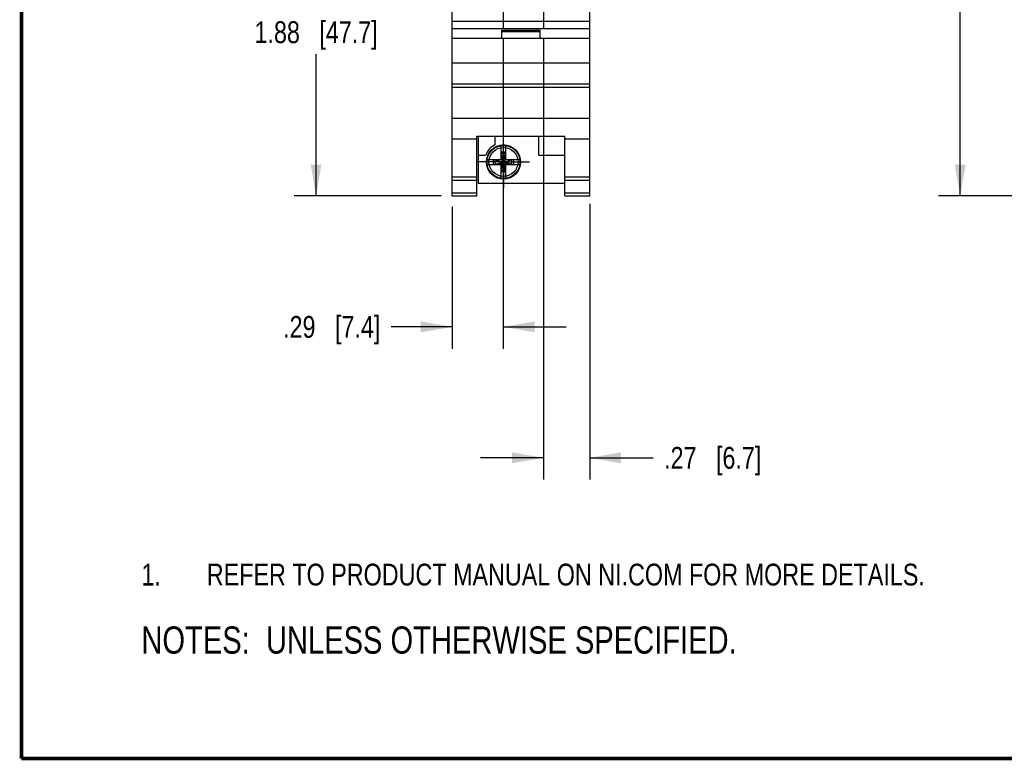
# Model space of a CAD drawing. Header units: inches. Extents: x 0.2 to 16.8, y 0.1 to 10.8.
# Tile 1 of 27: x 0.2 to 5.9, y 0.2 to 4.5. Entities that reach past the tile are written whole.
import ezdxf

# ---------------------------------------------------------------- set-up
doc = ezdxf.new("R2010")
doc.units = ezdxf.units.IN
doc.header["$LTSCALE"] = 0.935
doc.header["$MEASUREMENT"] = 0
doc.linetypes.add('CENTER', pattern=[0.6, 0.375, -0.075, 0.075, -0.075])
doc.layers.get('0').update_dxf_attribs({"linetype": 'CONTINUOUS'})
for name, color, linetype in [('02___PRT_ALL_AXES', 7, 'CONTINUOUS'), ('DEFAULT_1', 7, 'CENTER'), ('DETAIL', 7, 'CONTINUOUS'), ('DIMENSIONS', 7, 'CONTINUOUS')]:
    doc.layers.add(name, color=color, linetype=linetype)
doc.styles.get("Standard").update_dxf_attribs({"font": 'txt', "width": 0.8})
doc.dimstyles.new('DIMSTYLE_1', dxfattribs={"dimtxt": 0.125, "dimasz": 0.18, "dimexe": 0.125, "dimexo": 0.0625, "dimgap": 0.0625, "dimtad": 0, "dimtih": 1, "dimtoh": 1, "dimzin": 4, "dimdsep": 46, "dimtxsty": 'STANDARD', "dimblk": '_FILLED', "dimblk1": '_FILLED', "dimblk2": '_FILLED', "dimcen": 0.09, "dimadec": 0, "dimazin": 0, "dimtp": 0.001, "dimtm": 0.001, "dimtfac": 1, "dimtofl": 0, "dimtmove": 0, "dimatfit": 3, "dimldrblk": '_FILLED', "dimfxl": 1, "dimtolj": 1, "dimtzin": 4, "dimarcsym": 0})

# ---------------------------------------------------------------- blocks, each defined once
blk = doc.blocks.new('SYMBOL_16_BL0', base_point=(3.6751, 1.3124))
at = {"color": 2, "linetype": 'CONTINUOUS', "width": 0.8}
for s, p in [('1.', (0.9376, 1.2498)), ('REFER TO PRODUCT MANUAL ON NI.COM FOR MORE DETAILS.', (1.3125, 1.25))]:
    blk.add_text(s, height=0.125, dxfattribs=at).set_placement(p)
blk = doc.blocks.new('_FILLED')
at = {"color": 0, "linetype": 'BYBLOCK'}
blk.add_solid([(0, 0), (-1, 0.174), (-1, -0.174)], dxfattribs=at)
blk = doc.blocks.new('*D0')
at = {"layer": 'DIMENSIONS', "color": 2, "linetype": 'CONTINUOUS'}
for p, q in [((3.0122, 4.3816), (3.0122, 2.6064)), ((2.7192, 3.4189), (2.7192, 2.6064)), ((2.7192, 2.7314), (2.3699, 2.7314)), ((3.0122, 2.7314), (3.3722, 2.7314))]:
    blk.add_line(p, q, dxfattribs=at)
at = {"layer": 'DIMENSIONS', "color": 2, "linetype": 'CONTINUOUS', "xscale": 0.18, "yscale": 0.18, "zscale": 0.18}
blk.add_blockref('_FILLED', (2.7192, 2.7314), dxfattribs=at)
at = {"layer": 'DIMENSIONS', "color": 2, "linetype": 'CONTINUOUS', "xscale": 0.18, "yscale": 0.18, "zscale": 0.18, "rotation": 180}
blk.add_blockref('_FILLED', (3.0122, 2.7314), dxfattribs=at)
at = {"layer": 'DIMENSIONS', "color": 2, "linetype": 'CONTINUOUS', "insert": (2.3074, 2.7939), "char_height": 0.125, "width": 0.925, "attachment_point": 3, "line_spacing_factor": 0.9}
blk.add_mtext('.29{\\Ftxt.shx;\\W1.000000;\\H0.125000; }[7.4]', dxfattribs=at)
blk = doc.blocks.new('*D2')
at = {"layer": 'DIMENSIONS', "color": 2, "linetype": 'CONTINUOUS'}
for p, q in [((3.2422, 4.3816), (3.2422, 1.8564)), ((3.5072, 3.4368), (3.5072, 1.8564)), ((3.2422, 1.9814), (2.8822, 1.9814)), ((3.5072, 1.9814), (3.8713, 1.9814))]:
    blk.add_line(p, q, dxfattribs=at)
at = {"layer": 'DIMENSIONS', "color": 2, "linetype": 'CONTINUOUS', "xscale": 0.18, "yscale": 0.18, "zscale": 0.18}
blk.add_blockref('_FILLED', (3.2422, 1.9814), dxfattribs=at)
at = {"layer": 'DIMENSIONS', "color": 2, "linetype": 'CONTINUOUS', "xscale": 0.18, "yscale": 0.18, "zscale": 0.18, "rotation": 180}
blk.add_blockref('_FILLED', (3.5072, 1.9814), dxfattribs=at)
at = {"layer": 'DIMENSIONS', "color": 2, "linetype": 'CONTINUOUS', "insert": (3.9338, 2.0439), "char_height": 0.125, "width": 0.925, "attachment_point": 1, "line_spacing_factor": 0.9}
blk.add_mtext('.27{\\Ftxt.shx;\\W1.000000;\\H0.125000; }[6.7]', dxfattribs=at)
blk = doc.blocks.new('*D3')
at = {"layer": 'DIMENSIONS', "color": 2, "linetype": 'CONTINUOUS'}
for p, q in [((2.892, 5.3578), (1.8141, 5.3578)), ((1.9391, 5.3578), (1.9391, 4.5446)), ((1.9391, 3.4814), (1.9391, 4.2946)), ((2.6567, 3.4814), (1.8141, 3.4814))]:
    blk.add_line(p, q, dxfattribs=at)
at = {"layer": 'DIMENSIONS', "color": 2, "linetype": 'CONTINUOUS', "xscale": 0.18, "yscale": 0.18, "zscale": 0.18}
for p, rotation in [((1.9391, 5.3578), 90), ((1.9391, 3.4814), 270)]:
    blk.add_blockref('_FILLED', p, dxfattribs=dict(at, rotation=rotation))
at = {"layer": 'DIMENSIONS', "color": 2, "linetype": 'CONTINUOUS', "insert": (1.9391, 4.4821), "char_height": 0.125, "width": 1.125, "attachment_point": 2, "line_spacing_factor": 0.9}
blk.add_mtext('1.88{\\Ftxt.shx;\\W1.000000;\\H0.125000; }[47.7]', dxfattribs=at)
blk = doc.blocks.new('*D9')
at = {"layer": 'DIMENSIONS', "color": 2, "linetype": 'CONTINUOUS'}
for p, q in [((7.8337, 8.6191), (5.5062, 8.6191)), ((5.6312, 8.6191), (5.6312, 6.1753)), ((5.6312, 3.4814), (5.6312, 5.9253)), ((7.6247, 3.4814), (5.5062, 3.4814))]:
    blk.add_line(p, q, dxfattribs=at)
at = {"layer": 'DIMENSIONS', "color": 2, "linetype": 'CONTINUOUS', "xscale": 0.18, "yscale": 0.18, "zscale": 0.18}
for p, rotation in [((5.6312, 8.6191), 90), ((5.6312, 3.4814), 270)]:
    blk.add_blockref('_FILLED', p, dxfattribs=dict(at, rotation=rotation))
at = {"layer": 'DIMENSIONS', "color": 2, "linetype": 'CONTINUOUS', "insert": (5.6312, 6.1128), "char_height": 0.125, "width": 1.225, "attachment_point": 2, "line_spacing_factor": 0.9}
blk.add_mtext('5.14{\\Ftxt.shx;\\W1.000000;\\H0.125000; }[130.5]', dxfattribs=at)
blk = doc.blocks.new('SYMBOL_4_BL1', base_point=(3.1215, 0.9375))
at = {"layer": 'DETAIL', "color": 2, "linetype": 'CONTINUOUS', "width": 0.8}
blk.add_text('NOTES:  UNLESS OTHERWISE SPECIFIED.', height=0.156, dxfattribs=at).set_placement((0.9375, 0.8595))

msp = doc.modelspace()

# ---------------------------------------------------------------- linework, layer by layer
at = {"color": 7, "linetype": 'CONTINUOUS'}
for p, q in [((2.7192, 3.4814), (2.7192, 8.6191)), ((3.5072, 3.4814), (3.5072, 8.6191)), ((2.7192, 4.4834), (3.5072, 4.4834)), ((2.7192, 4.4404), (3.5072, 4.4404)), ((3.0032, 4.4304), (3.2232, 4.4304)), ((3.0032, 4.3834), (3.0032, 4.4304)), ((3.0032, 4.4234), (3.2232, 4.4234)), ((3.2232, 4.3834), (3.2232, 4.4304)), ((3.5072, 4.3834), (2.7192, 4.3834)), ((2.7192, 4.2434), (3.5072, 4.2434)), ((2.7192, 4.1234), (3.5072, 4.1234)), ((2.7192, 4.1039), (3.5072, 4.1039)), ((2.7192, 3.9281), (3.5072, 3.9281)), ((2.7192, 3.8084), (2.8612, 3.8084)), ((2.8612, 3.8237), (3.3652, 3.8237)), ((2.8612, 3.4814), (2.8612, 3.8237)), ((2.8672, 3.8237), (2.8672, 3.5544)), ((2.9642, 3.8237), (2.9642, 3.7738)), ((3.2142, 3.8237), (3.2142, 3.7144)), ((3.3652, 3.4814), (3.3652, 3.8237)), ((3.3652, 3.8084), (3.5072, 3.8084)), ((2.9994, 3.6881), (2.9994, 3.7711)), ((2.9994, 3.7335), (3.0269, 3.7335)), ((3.0269, 3.6193), (2.9994, 3.7335)), ((2.9994, 3.6193), (3.0269, 3.7335)), ((3.0269, 3.6881), (3.0269, 3.7711)), ((2.8672, 3.7144), (2.911, 3.7144)), ((2.9185, 3.6902), (3.0014, 3.6902)), ((2.9561, 3.6626), (3.0702, 3.6902)), ((2.9561, 3.6902), (3.0702, 3.6626)), ((2.9561, 3.6626), (2.9561, 3.6902)), ((3.0014, 3.6881), (2.9646, 3.6881)), ((2.9646, 3.6647), (2.9646, 3.6881)), ((3.0249, 3.7249), (3.0014, 3.7249)), ((3.0014, 3.7249), (3.0014, 3.6881)), ((3.0249, 3.6647), (3.0014, 3.6881)), ((3.0014, 3.6647), (3.0249, 3.6881)), ((3.0249, 3.6881), (3.0249, 3.7249)), ((3.0249, 3.6902), (3.1078, 3.6902)), ((3.0617, 3.6881), (3.0249, 3.6881)), ((3.0617, 3.6647), (3.0617, 3.6881)), ((3.0702, 3.6902), (3.0702, 3.6626)), ((3.2142, 3.7144), (3.3652, 3.7144)), ((2.9185, 3.6626), (3.0014, 3.6626)), ((2.9646, 3.6647), (3.0014, 3.6647)), ((2.9994, 3.5818), (2.9994, 3.6647)), ((3.0269, 3.6193), (2.9994, 3.6193)), ((3.0014, 3.6647), (3.0014, 3.6279)), ((3.0249, 3.6279), (3.0014, 3.6279)), ((3.0249, 3.6647), (3.0617, 3.6647)), ((3.0249, 3.6279), (3.0249, 3.6647)), ((3.0249, 3.6626), (3.1078, 3.6626)), ((3.0269, 3.5818), (3.0269, 3.6647)), ((2.7192, 3.5914), (2.8612, 3.5914)), ((2.7192, 3.5722), (2.8612, 3.5722)), ((3.3652, 3.5914), (3.5072, 3.5914)), ((3.3652, 3.5722), (3.5072, 3.5722)), ((2.7192, 3.4993), (2.8612, 3.4993)), ((2.8672, 3.5544), (3.3652, 3.5544)), ((3.3652, 3.4993), (3.5072, 3.4993)), ((2.7192, 3.4814), (2.8612, 3.4814)), ((3.3652, 3.4814), (3.5072, 3.4814))]:
    msp.add_line(p, q, dxfattribs=at)
at = {"color": 7, "linetype": 'CONTINUOUS', "const_width": 0.02}
for points in [[(0.25, 10.7586), (0.25, 0.2586)], [(0.25, 0.2586), (16.75, 0.2586)]]:
    msp.add_lwpolyline(points, dxfattribs=at)
at = {"color": 7, "linetype": 'CONTINUOUS'}
for radius in [0.098, 0.0947, 0.0832]:
    msp.add_circle((3.0132, 3.6764), radius, dxfattribs=at)
for radius, start, end in [(0.109, 116.7143, 159.5968), (0.0956, 81.7166, 98.2834), (0.0956, 171.7166, 188.2834), (0.0956, 351.7166, 8.2834), (0.0956, 261.7166, 278.2834)]:
    msp.add_arc((3.0132, 3.6764), radius, start, end, dxfattribs=at)
at = {"layer": '02___PRT_ALL_AXES', "color": 7, "linetype": 'CENTER'}
for p, q in [((3.0122, 4.6161), (3.0122, 4.4441)), ((3.2422, 4.6161), (3.2422, 4.4441))]:
    msp.add_line(p, q, dxfattribs=at)
at = {"layer": 'DEFAULT_1', "color": 7, "linetype": 'CENTER'}
for q in [(3.0132, 3.8259), (2.8636, 3.6764), (3.1627, 3.6764), (3.0132, 3.5269)]:
    msp.add_line((3.0132, 3.6764), q, dxfattribs=at)

# ---------------------------------------------------------------- block references
at = {"color": 2, "linetype": 'CONTINUOUS'}
msp.add_blockref('SYMBOL_16_BL0', (3.6751, 1.3124), dxfattribs=at)
at = {"layer": 'DETAIL', "color": 2, "linetype": 'CONTINUOUS'}
msp.add_blockref('SYMBOL_4_BL1', (3.1215, 0.9375), dxfattribs=at)

# ---------------------------------------------------------------- dimensions: what is measured, and where the dimension line sits
at = {"layer": 'DIMENSIONS', "color": 2, "linetype": 'CONTINUOUS'}
for base, p1, p2, angle, picture, middle in [((5.6312, 3.4814), (7.8962, 8.6191), (7.6872, 3.4814), 270, '*D9', (5.6312, 6.0503)), ((1.9391, 5.3578), (2.7192, 3.4814), (2.9545, 5.3578), 90, '*D3', (1.9391, 4.4196)), ((2.7192, 2.7314), (3.0122, 4.4441), (2.7192, 3.4814), 180, '*D0', (1.8449, 2.7314))]:
    dim = msp.add_linear_dim(base=base, p1=p1, p2=p2, angle=angle, dimstyle='DIMSTYLE_1', dxfattribs=at)
    dim.commit()
    dim.dimension.update_dxf_attribs({"geometry": picture, "text_midpoint": middle, "dimtype": 160})
dim = msp.add_linear_dim(base=(3.5071578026, 1.981403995), p1=(3.2421578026, 4.444113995), p2=(3.5071578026, 3.4993300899), dimstyle='DIMSTYLE_1', dxfattribs=at)
dim.commit()
dim.dimension.update_dxf_attribs({"geometry": '*D2', "text_midpoint": (4.3962891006, 1.981403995), "dimtype": 160})

doc.saveas('drawing.dxf')
